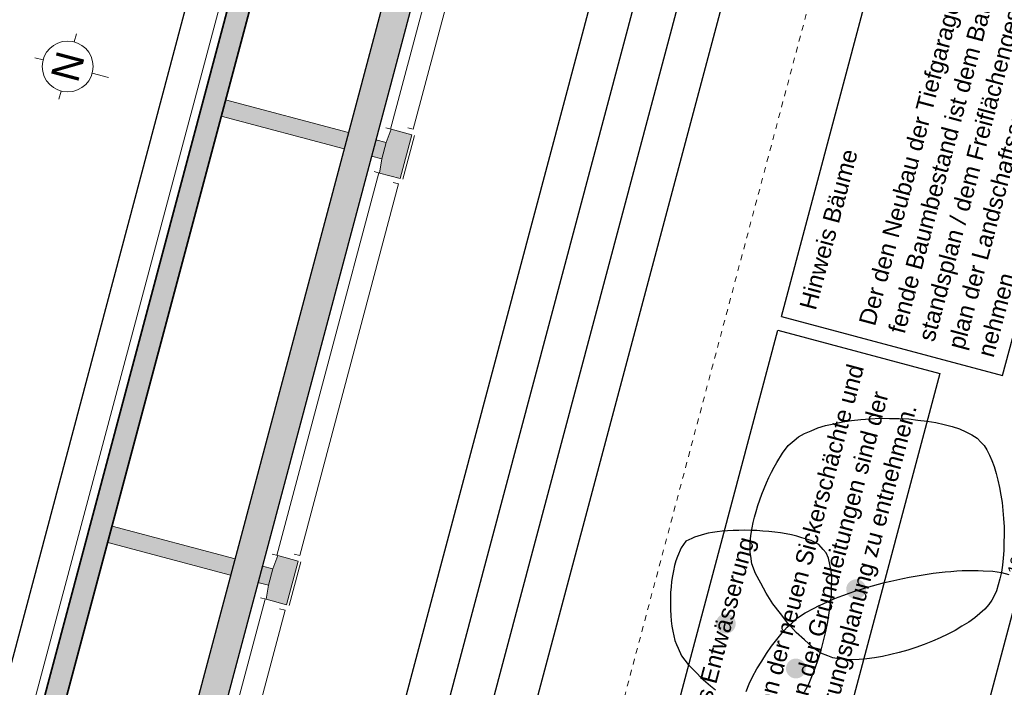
# Model space of a CAD drawing. Header units: metres. Extents: x 4462371 to 4462630, y 5328161 to 5328403.
# Tile 126 of 152: x 4462431 to 4462448, y 5328331 to 5328343. Entities that reach past the tile are written whole.
import ezdxf

# ---------------------------------------------------------------- set-up
doc = ezdxf.new("R2010")
doc.units = ezdxf.units.M
doc.header["$PDMODE"] = 65
doc.linetypes.add('AUSGEZOGEN', pattern=[0])
doc.linetypes.add('VERDECKT2_S2', pattern=[0.15, 0.1, -0.05])
doc.layers.add('B30_BEWSYM', color=3, linetype='AUSGEZOGEN')
doc.layers.add('B31_BEWLIN', color=3, linetype='AUSGEZOGEN')
for name, color, linetype, lineweight in [('Maßlinie_Allgemein', 7, 'AUSGEZOGEN', 13), ('Schraffur', 7, 'AUSGEZOGEN', 158), ('Standard', 7, 'AUSGEZOGEN', 13)]:
    doc.layers.add(name, color=color, linetype=linetype, lineweight=lineweight)
doc.styles.add('ARIAL', font='ARIAL.TTF')
doc.dimstyles.new('_DIMSTYLE_3', dxfattribs={"dimtxt": 0.2, "dimasz": 0.3, "dimexe": 0, "dimexo": 0, "dimgap": 0.1, "dimtad": 2, "dimrnd": 0.005, "dimzin": 4, "dimdsep": 46, "dimtxsty": 'ARIAL', "dimblk1": 'ALL_ML_STRICH', "dimblk2": 'ALL_ML_STRICH', "dimsah": 1, "dimcen": 0, "dimclrd": 7, "dimclre": 7, "dimclrt": 7, "dimadec": 0, "dimazin": 0, "dimtfac": 1, "dimtdec": 0, "dimtix": 1, "dimtmove": 2, "dimatfit": 3, "dimfxl": 0, "dimtzin": 0, "dimlwd": 0, "dimlwe": 13, "dimarcsym": 0})
doc.dimstyles.new('_DIMSTYLE_8', dxfattribs={"dimtxt": 0.2, "dimasz": 0.3, "dimexe": 0, "dimexo": 0, "dimgap": 0.1, "dimtad": 2, "dimdec": 3, "dimrnd": 0.005, "dimzin": 4, "dimdsep": 46, "dimtxsty": 'ARIAL', "dimblk1": 'ALL_ML_STRICH', "dimblk2": 'ALL_ML_STRICH', "dimsah": 1, "dimcen": 0, "dimclrd": 7, "dimclre": 7, "dimclrt": 7, "dimadec": 0, "dimazin": 0, "dimtfac": 1, "dimtdec": 0, "dimtix": 1, "dimtmove": 2, "dimatfit": 3, "dimfxl": 0, "dimtzin": 0, "dimlwd": 0, "dimlwe": 13, "dimarcsym": 0})
doc.dimstyles.new('_DIMSTYLE_9', dxfattribs={"dimtxt": 0.2, "dimasz": 0.3, "dimexe": 0, "dimexo": 1e-06, "dimgap": 0.1, "dimtad": 2, "dimdec": 3, "dimrnd": 0.005, "dimzin": 4, "dimdsep": 46, "dimtxsty": 'ARIAL', "dimblk1": 'ALL_ML_STRICH', "dimblk2": 'ALL_ML_STRICH', "dimsah": 1, "dimcen": 0, "dimse1": 1, "dimse2": 1, "dimclrd": 7, "dimclre": 7, "dimclrt": 7, "dimadec": 0, "dimazin": 0, "dimtfac": 1, "dimtdec": 0, "dimtix": 1, "dimtmove": 2, "dimatfit": 3, "dimfxl": 0, "dimtzin": 0, "dimlwd": 0, "dimlwe": 13, "dimarcsym": 0})

# ---------------------------------------------------------------- blocks, each defined once
blk = doc.blocks.new('ALL_ML_STRICH')
at = {"color": 0, "linetype": 'ByBlock', "lineweight": -2}
for p, q in [((-1, 0), (0.5, 0)), ((-0.3, -0.3), (0.3, 0.3)), ((0, -0.5), (0, 0.5))]:
    blk.add_line(p, q, dxfattribs=at)
blk = doc.blocks.new('*D145')
at = {"layer": 'DEFPOINTS', "color": 7, "linetype": 'AUSGEZOGEN', "lineweight": 13}
for p in [(4462472.159, 5328337.173), (4462441.049, 5328239.214), (4462448.635, 5328237.194)]:
    blk.add_point(p, dxfattribs=at)
at = {"layer": 'Maßlinie_Allgemein', "color": 7, "linetype": 'AUSGEZOGEN', "lineweight": -2}
blk.add_line((4462448.635, 5328237.194), (4462475.058, 5328336.401), dxfattribs=at)
at = {"layer": 'Maßlinie_Allgemein', "color": 7, "linetype": 'AUSGEZOGEN', "lineweight": 13, "xscale": 0.3, "yscale": 0.3, "zscale": 0.3}
for p, rotation in [((4462475.058, 5328336.401), 75.08618496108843), ((4462448.635, 5328237.194), 255.0861849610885)]:
    blk.add_blockref('ALL_ML_STRICH', p, dxfattribs=dict(at, rotation=rotation))
at = {"layer": 'Maßlinie_Allgemein', "color": 7, "linetype": 'AUSGEZOGEN', "lineweight": 13, "insert": (4462461.663, 5328286.898), "char_height": 0.2, "width": 1.4, "attachment_point": 5, "rotation": 75.0862, "style": 'ARIAL'}
blk.add_mtext('\\A1;{\\A1;{102.66\\H0.132000;\\S5^ ;}}', dxfattribs=at)
blk = doc.blocks.new('*D146')
at = {"layer": 'DEFPOINTS', "color": 7, "linetype": 'AUSGEZOGEN', "lineweight": 13}
for p in [(4462472.159, 5328337.173), (4462440.149, 5328235.832), (4462448.459, 5328233.619)]:
    blk.add_point(p, dxfattribs=at)
at = {"layer": 'Maßlinie_Allgemein', "color": 7, "linetype": 'AUSGEZOGEN', "lineweight": -2}
blk.add_line((4462448.459, 5328233.619), (4462475.782, 5328336.208), dxfattribs=at)
at = {"layer": 'Maßlinie_Allgemein', "color": 7, "linetype": 'AUSGEZOGEN', "lineweight": 13, "xscale": 0.3, "yscale": 0.3, "zscale": 0.3}
for p, rotation in [((4462475.782, 5328336.208), 75.08618496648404), ((4462448.459, 5328233.619), 255.086184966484)]:
    blk.add_blockref('ALL_ML_STRICH', p, dxfattribs=dict(at, rotation=rotation))
at = {"layer": 'Maßlinie_Allgemein', "color": 7, "linetype": 'AUSGEZOGEN', "lineweight": 13, "insert": (4462461.937, 5328285.014), "char_height": 0.2, "width": 1.4, "attachment_point": 5, "rotation": 75.0862, "style": 'ARIAL'}
blk.add_mtext('\\A1;{\\A1;{106.16\\H0.132000;\\S5^ ;}}', dxfattribs=at)
blk = doc.blocks.new('*D148')
at = {"layer": 'DEFPOINTS', "color": 7, "linetype": 'AUSGEZOGEN', "lineweight": 13}
for p in [(4462456.215, 5328341.42), (4462443.028, 5328324.936), (4462446.168, 5328324.099)]:
    blk.add_point(p, dxfattribs=at)
at = {"layer": 'Maßlinie_Allgemein', "color": 7, "linetype": 'AUSGEZOGEN', "lineweight": -2}
for p, q in [((4462446.168, 5328324.099), (4462451.141, 5328342.771)), ((4462451.141, 5328342.771), (4462451.141, 5328342.771)), ((4462446.168, 5328324.099), (4462446.168, 5328324.099))]:
    blk.add_line(p, q, dxfattribs=at)
at = {"layer": 'Maßlinie_Allgemein', "color": 7, "linetype": 'AUSGEZOGEN', "lineweight": 13, "xscale": 0.3, "yscale": 0.3, "zscale": 0.3}
for p, rotation in [((4462451.141, 5328342.771), 75.08618508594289), ((4462446.168, 5328324.099), 255.0861850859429)]:
    blk.add_blockref('ALL_ML_STRICH', p, dxfattribs=dict(at, rotation=rotation))
at = {"layer": 'Maßlinie_Allgemein', "color": 7, "linetype": 'AUSGEZOGEN', "lineweight": 13, "insert": (4462448.47, 5328333.533), "char_height": 0.2, "width": 1.2, "attachment_point": 5, "rotation": 75.0862, "style": 'ARIAL'}
blk.add_mtext('\\A1;{\\A1;{19.32\\H0.132000;\\S5^ ;}}', dxfattribs=at)
blk = doc.blocks.new('*D387')
at = {"layer": 'DEFPOINTS', "color": 7, "linetype": 'AUSGEZOGEN', "lineweight": 13}
for p in [(4462438.886, 5328346.035), (4462414.079, 5328264.938), (4462421.133, 5328263.059)]:
    blk.add_point(p, dxfattribs=at)
at = {"layer": 'Maßlinie_Allgemein', "color": 7, "linetype": 'AUSGEZOGEN', "lineweight": -2}
for p, q in [((4462421.133, 5328263.059), (4462442.945, 5328344.954)), ((4462442.945, 5328344.954), (4462442.945, 5328344.954)), ((4462421.133, 5328263.059), (4462421.133, 5328263.059))]:
    blk.add_line(p, q, dxfattribs=at)
at = {"layer": 'Maßlinie_Allgemein', "color": 7, "linetype": 'AUSGEZOGEN', "lineweight": 13, "xscale": 0.3, "yscale": 0.3, "zscale": 0.3}
for p, rotation in [((4462442.945, 5328344.954), 75.08618496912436), ((4462421.133, 5328263.059), 255.0861849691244)]:
    blk.add_blockref('ALL_ML_STRICH', p, dxfattribs=dict(at, rotation=rotation))
at = {"layer": 'Maßlinie_Allgemein', "color": 7, "linetype": 'AUSGEZOGEN', "lineweight": 13, "insert": (4462431.844, 5328304.065), "char_height": 0.2, "width": 1, "attachment_point": 5, "rotation": 75.0862, "style": 'ARIAL'}
blk.add_mtext('\\A1;{\\A1;{84.75\\H0.132000;\\S^ ;}}', dxfattribs=at)
blk = doc.blocks.new('*D390')
at = {"layer": 'DEFPOINTS', "color": 7, "linetype": 'AUSGEZOGEN', "lineweight": 13}
for p in [(4462438.886, 5328346.035), (4462408.627, 5328247.849), (4462417.247, 5328245.554)]:
    blk.add_point(p, dxfattribs=at)
at = {"layer": 'Maßlinie_Allgemein', "color": 7, "linetype": 'AUSGEZOGEN', "lineweight": -2}
for p, q in [((4462417.247, 5328245.554), (4462443.67, 5328344.761)), ((4462443.67, 5328344.761), (4462443.67, 5328344.761)), ((4462417.247, 5328245.554), (4462417.247, 5328245.554))]:
    blk.add_line(p, q, dxfattribs=at)
at = {"layer": 'Maßlinie_Allgemein', "color": 7, "linetype": 'AUSGEZOGEN', "lineweight": 13, "xscale": 0.3, "yscale": 0.3, "zscale": 0.3}
for p, rotation in [((4462443.67, 5328344.761), 75.08618496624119), ((4462417.247, 5328245.554), 255.0861849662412)]:
    blk.add_blockref('ALL_ML_STRICH', p, dxfattribs=dict(at, rotation=rotation))
at = {"layer": 'Maßlinie_Allgemein', "color": 7, "linetype": 'AUSGEZOGEN', "lineweight": 13, "insert": (4462430.267, 5328295.229), "char_height": 0.2, "width": 1.4, "attachment_point": 5, "rotation": 75.0862, "style": 'ARIAL'}
blk.add_mtext('\\A1;{\\A1;{102.66\\H0.132000;\\S5^ ;}}', dxfattribs=at)
blk = doc.blocks.new('*D396')
at = {"layer": 'DEFPOINTS', "color": 7, "linetype": 'AUSGEZOGEN', "lineweight": 13}
for p in [(4462456.392, 5328341.114), (4462446.457, 5328316.44), (4462449.597, 5328315.603)]:
    blk.add_point(p, dxfattribs=at)
at = {"layer": 'Maßlinie_Allgemein', "color": 7, "linetype": 'AUSGEZOGEN', "lineweight": -2}
for p, q in [((4462446.457, 5328316.44), (4462453.251, 5328341.95)), ((4462453.251, 5328341.95), (4462453.251, 5328341.95)), ((4462446.457, 5328316.44), (4462446.457, 5328316.44))]:
    blk.add_line(p, q, dxfattribs=at)
at = {"layer": 'Maßlinie_Allgemein', "color": 7, "linetype": 'AUSGEZOGEN', "lineweight": 13, "xscale": 0.3, "yscale": 0.3, "zscale": 0.3}
for p, rotation in [((4462453.251, 5328341.95), 75.08618503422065), ((4462446.457, 5328316.44), 255.0861850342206)]:
    blk.add_blockref('ALL_ML_STRICH', p, dxfattribs=dict(at, rotation=rotation))
at = {"layer": 'Maßlinie_Allgemein', "color": 7, "linetype": 'AUSGEZOGEN', "lineweight": 13, "insert": (4462449.659, 5328329.254), "char_height": 0.2, "width": 1, "attachment_point": 5, "rotation": 75.0862, "style": 'ARIAL'}
blk.add_mtext('\\A1;{\\A1;{26.40\\H0.132000;\\S^ ;}}', dxfattribs=at)
blk = doc.blocks.new('*D660')
at = {"layer": 'DEFPOINTS', "color": 7, "linetype": 'AUSGEZOGEN', "lineweight": 13}
for p in [(4462438.484, 5328345.884), (4462416.801, 5328264.472), (4462420.473, 5328263.494)]:
    blk.add_point(p, dxfattribs=at)
at = {"layer": 'Maßlinie_Allgemein', "color": 7, "linetype": 'AUSGEZOGEN', "lineweight": -2}
for p, q in [((4462420.473, 5328263.494), (4462442.156, 5328344.906)), ((4462442.156, 5328344.906), (4462442.156, 5328344.906)), ((4462420.473, 5328263.494), (4462420.473, 5328263.494))]:
    blk.add_line(p, q, dxfattribs=at)
at = {"layer": 'Maßlinie_Allgemein', "color": 7, "linetype": 'AUSGEZOGEN', "lineweight": 13, "xscale": 0.3, "yscale": 0.3, "zscale": 0.3}
for p, rotation in [((4462442.156, 5328344.906), 75.08618456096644), ((4462420.473, 5328263.494), 255.0861845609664)]:
    blk.add_blockref('ALL_ML_STRICH', p, dxfattribs=dict(at, rotation=rotation))
at = {"layer": 'Maßlinie_Allgemein', "color": 7, "linetype": 'AUSGEZOGEN', "lineweight": 13, "insert": (4462431.119, 5328304.258), "char_height": 0.2, "width": 1, "attachment_point": 5, "rotation": 75.0862, "style": 'ARIAL'}
blk.add_mtext('\\A1;{\\A1;{84.25\\H0.132000;\\S^ ;}}', dxfattribs=at)
blk = doc.blocks.new('*D669')
at = {"layer": 'DEFPOINTS', "color": 7, "linetype": 'AUSGEZOGEN', "lineweight": 13}
for p in [(4462438.001, 5328346.012), (4462426.91, 5328302.428), (4462429.857, 5328301.644)]:
    blk.add_point(p, dxfattribs=at)
at = {"layer": 'Maßlinie_Allgemein', "color": 7, "linetype": 'AUSGEZOGEN', "lineweight": -2}
for p, q in [((4462429.857, 5328301.644), (4462441.431, 5328345.099)), ((4462441.431, 5328345.099), (4462441.431, 5328345.099)), ((4462429.857, 5328301.644), (4462429.857, 5328301.644))]:
    blk.add_line(p, q, dxfattribs=at)
at = {"layer": 'Maßlinie_Allgemein', "color": 7, "linetype": 'AUSGEZOGEN', "lineweight": 13, "xscale": 0.3, "yscale": 0.3, "zscale": 0.3}
for p, rotation in [((4462441.431, 5328345.099), 75.08618456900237), ((4462429.857, 5328301.644), 255.0861845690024)]:
    blk.add_blockref('ALL_ML_STRICH', p, dxfattribs=dict(at, rotation=rotation))
at = {"layer": 'Maßlinie_Allgemein', "color": 7, "linetype": 'AUSGEZOGEN', "lineweight": 13, "insert": (4462435.449, 5328323.43), "char_height": 0.2, "width": 1, "attachment_point": 5, "rotation": 75.0862, "style": 'ARIAL'}
blk.add_mtext('\\A1;{\\A1;{44.97\\H0.132000;\\S^ ;}}', dxfattribs=at)
blk = doc.blocks.new('COMPLEXOBJECT_72')
at = {"layer": 'Standard', "color": 7, "linetype": 'AUSGEZOGEN', "lineweight": 18}
for p, q in [((4462431.798, 5328342.542), (4462431.837, 5328342.687)), ((4462431.248, 5328342.223), (4462431.103, 5328342.261)), ((4462432.118, 5328341.991), (4462432.407, 5328341.914)), ((4462431.567, 5328341.672), (4462431.528, 5328341.527))]:
    blk.add_line(p, q, dxfattribs=at)
blk.add_circle((4462431.683, 5328342.107), 0.45, dxfattribs=at)
blk = doc.blocks.new('Laubbaum_Stamm')
at = {"lineweight": 13}
blk.add_hatch(color=7, dxfattribs=at).paths.add_polyline_path([(0, 0.5), (-0.051, 0.497), (-0.101, 0.49), (-0.15, 0.477), (-0.197, 0.459), (-0.243, 0.437), (-0.286, 0.41), (-0.326, 0.379), (-0.362, 0.344), (-0.395, 0.306), (-0.424, 0.264), (-0.449, 0.22), (-0.469, 0.174), (-0.484, 0.125), (-0.494, 0.076), (-0.499, 0.025), (-0.499, -0.025), (-0.494, -0.076), (-0.484, -0.125), (-0.469, -0.174), (-0.449, -0.22), (-0.424, -0.264), (-0.395, -0.306), (-0.362, -0.344), (-0.326, -0.379), (-0.286, -0.41), (-0.243, -0.437), (-0.197, -0.459), (-0.15, -0.477), (-0.101, -0.49), (-0.051, -0.497), (0, -0.5), (0.051, -0.497), (0.101, -0.49), (0.15, -0.477), (0.197, -0.459), (0.243, -0.437), (0.286, -0.41), (0.326, -0.379), (0.362, -0.344), (0.395, -0.306), (0.424, -0.264), (0.449, -0.22), (0.469, -0.174), (0.484, -0.125), (0.494, -0.076), (0.499, -0.025), (0.499, 0.025), (0.494, 0.076), (0.484, 0.125), (0.469, 0.174), (0.449, 0.22), (0.424, 0.264), (0.395, 0.306), (0.362, 0.344), (0.326, 0.379), (0.286, 0.41), (0.243, 0.437), (0.197, 0.459), (0.15, 0.477), (0.101, 0.49), (0.051, 0.497)])

msp = doc.modelspace()

# ---------------------------------------------------------------- hatches: boundary and pattern name
at = {"layer": 'Schraffur', "linetype": 'AUSGEZOGEN', "lineweight": 18}
h = msp.add_hatch(dxfattribs=at)
h.set_pattern_fill('SCHRAFFUR_7', scale=0.1, angle=65, style=0, pattern_type=2)
h.set_pattern_definition([(110, (0, 0), (-0.281907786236, -0.102606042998), []), (110, (-0.14095, -0.0513), (-0.281907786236, -0.102606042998), [0.1, -0.05])])
h.paths.add_polyline_path([(4462423.78898, 5328303.25973), (4462424.25281, 5328303.13619), (4462435.89089, 5328346.83292), (4462435.52369, 5328346.93072), (4462423.94995, 5328303.47557), (4462423.82758, 5328303.40468)], flags=0)
at = {"layer": 'Standard', "linetype": 'AUSGEZOGEN', "lineweight": 18}
msp.add_hatch(color=254, dxfattribs=at).paths.add_polyline_path([(4462426.42702, 5328302.55712), (4462426.91032, 5328302.4284), (4462438.48406, 5328345.88354), (4462438.00076, 5328346.01226)])
at = {"layer": 'Standard', "linetype": 'AUSGEZOGEN', "lineweight": 13}
for points in [[(4462436.57238, 5328340.64922), (4462436.64959, 5328340.93912), (4462434.47538, 5328341.51819), (4462434.39817, 5328341.22829)], [(4462437.31613, 5328340.76159), (4462437.23892, 5328340.47169), (4462437.19874, 5328340.22368), (4462437.5611, 5328340.12717), (4462437.767, 5328340.90022), (4462437.40463, 5328340.99673)], [(4462437.05568, 5328340.5205), (4462437.23892, 5328340.4717), (4462437.31613, 5328340.76159), (4462437.13289, 5328340.81039)], [(4462434.56492, 5328333.11197), (4462434.64213, 5328333.40187), (4462432.46793, 5328333.98094), (4462432.39072, 5328333.69105)], [(4462435.30868, 5328333.22434), (4462435.23147, 5328332.93445), (4462435.19128, 5328332.68643), (4462435.55365, 5328332.58992), (4462435.75954, 5328333.36297), (4462435.39718, 5328333.45948)], [(4462435.04823, 5328332.98325), (4462435.23147, 5328332.93445), (4462435.30868, 5328333.22434), (4462435.12544, 5328333.27314)]]:
    msp.add_hatch(color=255, dxfattribs=at).paths.add_polyline_path(points)

# ---------------------------------------------------------------- linework, layer by layer
at = {"layer": 'B31_BEWLIN', "color": 250, "linetype": 'AUSGEZOGEN'}
msp.add_lwpolyline([(4462447.83042, 5328335.46481), (4462447.8862, 5328335.40589), (4462447.93687, 5328335.32738), (4462447.98231, 5328335.23454), (4462448.02696, 5328335.14107), (4462448.06622, 5328335.03186), (4462448.09934, 5328334.91268), (4462448.13324, 5328334.79412), (4462448.16162, 5328334.66482), (4462448.18295, 5328334.52993), (4462448.20568, 5328334.39488), (4462448.22197, 5328334.25345), (4462448.23186, 5328334.11206), (4462448.24096, 5328333.97005), (4462448.24367, 5328333.82807), (4462448.23967, 5328333.68972), (4462448.2363, 5328333.55059), (4462448.22701, 5328333.4157), (4462448.2109, 5328333.28944), (4462448.19338, 5328333.16334), (4462448.16904, 5328333.04586), (4462448.13836, 5328332.94123), (4462448.10627, 5328332.83675), (4462448.06723, 5328332.74591), (4462448.02181, 5328332.67185), (4462447.97101, 5328332.59194), (4462447.89907, 5328332.51204), (4462447.81027, 5328332.4341), (4462447.72147, 5328332.35616), (4462447.6152, 5328332.28096), (4462447.49644, 5328332.20864), (4462447.37847, 5328332.13694), (4462447.2474, 5328332.0689), (4462447.1098, 5328332.00589), (4462446.97298, 5328331.9435), (4462446.82962, 5328331.88614), (4462446.68349, 5328331.83552), (4462446.53674, 5328331.78567), (4462446.38722, 5328331.74256), (4462446.24024, 5328331.70911), (4462446.09388, 5328331.67489), (4462445.95069, 5328331.64954), (4462445.81443, 5328331.63479), (4462445.67817, 5328331.62003), (4462445.55024, 5328331.61569), (4462445.4344, 5328331.62347), (4462445.31715, 5328331.63142), (4462445.2134, 5328331.65132), (4462445.12672, 5328331.68579), (4462445.00034, 5328331.73519), (4462444.85686, 5328331.83589), (4462444.71136, 5328331.96814), (4462444.56649, 5328332.0996), (4462444.41942, 5328332.26122), (4462444.28585, 5328332.4348), (4462444.15228, 5328332.60838), (4462444.03142, 5328332.79329), (4462443.93862, 5328332.96853), (4462443.84582, 5328333.14377), (4462443.78124, 5328333.31074), (4462443.76058, 5328333.44823), (4462443.75028, 5328333.5158), (4462443.74927, 5328333.5928), (4462443.75408, 5328333.67696), (4462443.75889, 5328333.76111), (4462443.77013, 5328333.85163), (4462443.78765, 5328333.94712), (4462443.80579, 5328334.04183), (4462443.82941, 5328334.14088), (4462443.8582, 5328334.24146), (4462443.88698, 5328334.34205), (4462443.92155, 5328334.44338), (4462443.95955, 5328334.54361), (4462443.99755, 5328334.64383), (4462444.03898, 5328334.74295), (4462444.08273, 5328334.83752), (4462444.12789, 5328334.93193), (4462444.17536, 5328335.0218), (4462444.2242, 5328335.1051), (4462444.32111, 5328335.27108), (4462444.42536, 5328335.40845), (4462444.52946, 5328335.49547), (4462444.60684, 5328335.56103), (4462444.70959, 5328335.61813), (4462444.82916, 5328335.66687), (4462444.94811, 5328335.71638), (4462445.08529, 5328335.75738), (4462445.23367, 5328335.79066), (4462445.38267, 5328335.82315), (4462445.5421, 5328335.84732), (4462445.70773, 5328335.86364), (4462445.87398, 5328335.87918), (4462446.04565, 5328335.88626), (4462446.21635, 5328335.88491), (4462446.38642, 5328335.88435), (4462446.55613, 5328335.87457), (4462446.71846, 5328335.85639), (4462446.88079, 5328335.83822), (4462447.03714, 5328335.81149), (4462447.18049, 5328335.77701), (4462447.32305, 5328335.74192), (4462447.45323, 5328335.6983), (4462447.56322, 5328335.64635), (4462447.67322, 5328335.5944), (4462447.76442, 5328335.53396), (4462447.83042, 5328335.46481)], close=True, dxfattribs=at)
for points in [[(4462444.71438, 5328331.05246), (4462444.78077, 5328331.17643), (4462444.84288, 5328331.3187), (4462444.89832, 5328331.47099), (4462444.95456, 5328331.62391), (4462445.00553, 5328331.7867), (4462445.04824, 5328331.95187), (4462445.09032, 5328332.11782), (4462445.12415, 5328332.28616), (4462445.1481, 5328332.44924), (4462445.17268, 5328332.61154), (4462445.18755, 5328332.76998), (4462445.19017, 5328332.91489), (4462445.1928, 5328333.05981), (4462445.18255, 5328333.19199), (4462445.15923, 5328333.30362), (4462445.13512, 5328333.41463), (4462445.09733, 5328333.50587), (4462445.04314, 5328333.56853), (4462445.04314, 5328333.56853), (4462444.96801, 5328333.65475), (4462444.83217, 5328333.72323), (4462444.66237, 5328333.77502), (4462444.57785, 5328333.80123), (4462444.48504, 5328333.82342), (4462444.38753, 5328333.84188), (4462444.28923, 5328333.85972), (4462444.18544, 5328333.87322), (4462444.07914, 5328333.88345), (4462443.97424, 5328333.89352), (4462443.86683, 5328333.90032), (4462443.76111, 5328333.90337), (4462443.65461, 5328333.90579), (4462443.5506, 5328333.90508), (4462443.45047, 5328333.90107), (4462443.35034, 5328333.89705), (4462443.2555, 5328333.88958), (4462443.16955, 5328333.87893), (4462443.08422, 5328333.86751), (4462443.00777, 5328333.85291), (4462442.94306, 5328333.83556), (4462442.8836, 5328333.81966), (4462442.76926, 5328333.78527), (4462442.71861, 5328333.76094), (4462442.61192, 5328333.71174), (4462442.52949, 5328333.59675), (4462442.46904, 5328333.44432), (4462442.4396, 5328333.36873), (4462442.41543, 5328333.28327), (4462442.39621, 5328333.19154), (4462442.377, 5328333.0998), (4462442.36291, 5328333.0032), (4462442.3535, 5328332.90392), (4462442.3447, 5328332.80386), (4462442.34074, 5328332.70252), (4462442.34178, 5328332.60132), (4462442.3422, 5328332.50089), (4462442.347, 5328332.40138), (4462442.35666, 5328332.307), (4462442.36695, 5328332.21184), (4462442.3821, 5328332.1218), (4462442.40104, 5328332.03987), (4462442.42139, 5328331.95777), (4462442.44631, 5328331.8844), (4462442.47553, 5328331.82266), (4462442.53836, 5328331.68433), (4462442.6572, 5328331.53098), (4462442.80619, 5328331.37981), (4462442.88139, 5328331.30415), (4462442.96456, 5328331.22969), (4462443.05165, 5328331.15834), (4462443.13796, 5328331.08636)], [(4462443.67851, 5328331.05877), (4462443.73634, 5328331.18872), (4462443.79479, 5328331.31789), (4462443.87063, 5328331.45571), (4462443.95472, 5328331.59115), (4462444.03882, 5328331.72659), (4462444.13102, 5328331.85824), (4462444.22282, 5328331.97427), (4462444.31463, 5328332.0903), (4462444.40604, 5328332.19072), (4462444.48763, 5328332.26372), (4462444.5904, 5328332.35579), (4462444.72454, 5328332.44411), (4462444.88083, 5328332.52702), (4462444.95898, 5328332.56847), (4462445.04196, 5328332.60865), (4462445.12978, 5328332.64755), (4462445.21759, 5328332.68645), (4462445.31024, 5328332.72408), (4462445.40694, 5328332.75981), (4462445.50364, 5328332.79555), (4462445.60299, 5328332.82955), (4462445.70498, 5328332.86182), (4462445.80838, 5328332.89393), (4462445.91443, 5328332.9243), (4462446.02171, 5328332.95311), (4462446.12821, 5328332.9813), (4462446.23596, 5328333.00792), (4462446.34478, 5328333.03156), (4462446.45298, 5328333.05599), (4462446.56085, 5328333.07761), (4462446.66839, 5328333.09642), (4462446.77594, 5328333.11523), (4462446.88254, 5328333.13202), (4462446.98881, 5328333.14599), (4462447.09508, 5328333.15997), (4462447.19962, 5328333.1713), (4462447.30165, 5328333.17936), (4462447.40367, 5328333.18742), (4462447.50256, 5328333.19301), (4462447.59815, 5328333.1947), (4462447.69233, 5328333.19655), (4462447.78259, 5328333.19531), (4462447.86894, 5328333.19096), (4462448.04224, 5328333.18147), (4462448.19627, 5328333.15928), (4462448.3229, 5328333.12177)]]:
    msp.add_lwpolyline(points, dxfattribs=at)
at = {"layer": 'Standard', "color": 7, "linetype": 'VERDECKT2_S2', "lineweight": 13}
msp.add_line((4462416.25299, 5328236.06214), (4462446.10046, 5328348.12842), dxfattribs=at)
at = {"layer": 'Standard', "color": 7, "linetype": 'AUSGEZOGEN', "lineweight": 25}
for p, q in [((4462419.71176, 5328290.36072), (4462434.78923, 5328346.9711)), ((4462438.00076, 5328346.01226), (4462426.42702, 5328302.55712)), ((4462438.48406, 5328345.88354), (4462426.91032, 5328302.4284)), ((4462444.30431, 5328337.68435), (4462446.40794, 5328345.58272)), ((4462448.21606, 5328336.6425), (4462450.31969, 5328344.54087)), ((4462444.30431, 5328337.68435), (4462448.21606, 5328336.6425)), ((4462442.13634, 5328329.5444), (4462444.23997, 5328337.44277)), ((4462444.23997, 5328337.44277), (4462447.1057, 5328336.67952)), ((4462447.1057, 5328336.67952), (4462445.00206, 5328328.78115))]:
    msp.add_line(p, q, dxfattribs=at)
at = {"layer": 'Standard', "color": 7, "linetype": 'AUSGEZOGEN', "lineweight": 18}
for p, q in [((4462435.34009, 5328346.82439), (4462415.09827, 5328270.82378)), ((4462436.64959, 5328340.93912), (4462434.47538, 5328341.51819)), ((4462436.57238, 5328340.64922), (4462434.39817, 5328341.22829)), ((4462437.31613, 5328340.76159), (4462437.40463, 5328340.99673)), ((4462437.767, 5328340.90022), (4462437.40463, 5328340.99673)), ((4462437.5611, 5328340.12717), (4462437.767, 5328340.90022)), ((4462437.31613, 5328340.76159), (4462437.13289, 5328340.81039)), ((4462437.31613, 5328340.76159), (4462437.23892, 5328340.47169)), ((4462437.23892, 5328340.4717), (4462437.05568, 5328340.5205)), ((4462437.23892, 5328340.47169), (4462437.19874, 5328340.22368)), ((4462437.19874, 5328340.22368), (4462437.5611, 5328340.12717)), ((4462434.64213, 5328333.40187), (4462432.46793, 5328333.98094)), ((4462434.56492, 5328333.11197), (4462432.39072, 5328333.69105)), ((4462435.30868, 5328333.22434), (4462435.39718, 5328333.45948)), ((4462435.75954, 5328333.36297), (4462435.39718, 5328333.45948)), ((4462435.30868, 5328333.22434), (4462435.12544, 5328333.27314)), ((4462435.30868, 5328333.22434), (4462435.23147, 5328332.93445)), ((4462435.55365, 5328332.58992), (4462435.75954, 5328333.36297)), ((4462435.23147, 5328332.93445), (4462435.04823, 5328332.98325)), ((4462435.23147, 5328332.93445), (4462435.19128, 5328332.68643)), ((4462435.19128, 5328332.68643), (4462435.55365, 5328332.58992))]:
    msp.add_line(p, q, dxfattribs=at)
at = {"layer": 'Standard', "color": 7, "linetype": 'AUSGEZOGEN', "lineweight": 35}
for p, q in [((4462435.52369, 5328346.93072), (4462423.94995, 5328303.47557)), ((4462435.89089, 5328346.83292), (4462424.25281, 5328303.13619))]:
    msp.add_line(p, q, dxfattribs=at)
at = {"layer": 'Standard', "color": 7, "linetype": 'AUSGEZOGEN', "lineweight": 13}
for p, q in [((4462437.39019, 5328341.00058), (4462438.60622, 5328345.56642)), ((4462437.79273, 5328340.99685), (4462438.95731, 5328345.36942)), ((4462437.40463, 5328340.99673), (4462437.308, 5328341.02247)), ((4462437.60942, 5328340.1143), (4462437.81531, 5328340.88735)), ((4462437.79273, 5328340.99685), (4462437.6961, 5328341.02259)), ((4462435.38277, 5328333.46332), (4462437.1843, 5328340.22753)), ((4462437.19874, 5328340.22368), (4462437.10211, 5328340.24942)), ((4462437.53537, 5328340.03054), (4462435.78528, 5328333.4596)), ((4462437.53537, 5328340.03054), (4462437.43874, 5328340.05628)), ((4462435.39718, 5328333.45948), (4462435.30055, 5328333.48522)), ((4462435.78528, 5328333.4596), (4462435.68865, 5328333.48534)), ((4462435.60197, 5328332.57705), (4462435.80786, 5328333.3501)), ((4462433.37535, 5328325.92606), (4462435.17688, 5328332.69027)), ((4462435.19128, 5328332.68643), (4462435.09465, 5328332.71217)), ((4462435.52792, 5328332.49329), (4462435.43128, 5328332.51903)), ((4462435.52792, 5328332.49329), (4462433.77783, 5328325.92235))]:
    msp.add_line(p, q, dxfattribs=at)

# ---------------------------------------------------------------- block references
at = {"layer": 'B30_BEWSYM', "color": 3, "linetype": 'AUSGEZOGEN', "lineweight": -3, "xscale": 0.34999999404, "yscale": 0.3499999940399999, "zscale": 0.34999999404, "rotation": 308.3640628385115}
for p in [(4462445.62522, 5328332.86411), (4462443.3213, 5328332.25583), (4462444.56021, 5328331.46246)]:
    msp.add_blockref('Laubbaum_Stamm', p, dxfattribs=at)
at = {"layer": 'Standard', "color": 7, "linetype": 'AUSGEZOGEN', "lineweight": 18}
msp.add_blockref('COMPLEXOBJECT_72', (0, 0), dxfattribs=at)

# ---------------------------------------------------------------- texts
at = {"layer": 'Standard', "color": 7, "linetype": 'AUSGEZOGEN', "lineweight": 18, "char_height": 0.3, "attachment_point": 1, "rotation": 75.086185, "line_spacing_factor": 1.084337, "style": 'ARIAL'}
for s, insert, width in [('{\\fArial|i0|b0;\\H0.300000;\\W1.000000;\\C7;Hinweis Bäume}\\P}\\P{\\fArial|i0|b0;\\H0.300000;\\W1.000000;\\C7;Der den Neubau der Tiefgarage betref-}\\P{\\fArial|i0|b0;\\H0.300000;\\W1.000000;\\C7;fende Baumbestand ist dem Baumbe-}\\P{\\fArial|i0|b0;\\H0.300000;\\W1.000000;\\C7;standsplan / dem Freiflächengestaltungs-}\\P{\\fArial|i0|b0;\\H0.300000;\\W1.000000;\\C7;plan der Landschaftsarchitekten zu ent-}\\P{\\fArial|i0|b0;\\H0.300000;\\W1.000000;\\C7;nehmen.}\\P', (4462444.61859, 5328337.85936), 7.8508599), ('{\\fArial|i0|b0;\\H0.300000;\\W1.000000;\\C7;Hinweis Entwässerung}\\P}\\P{\\fArial|i0|b0;\\H0.300000;\\W1.000000;\\C7;Die Lagen der neuen Sickerschächte und}\\P{\\fArial|i0|b0;\\H0.300000;\\W1.000000;\\C7;Führungen der Grundleitungen sind der}\\P{\\fArial|i0|b0;\\H0.300000;\\W1.000000;\\C7;Entwässerungsplanung zu entnehmen.}\\P', (4462442.45061, 5328329.71941), 7.880888)]:
    msp.add_mtext(s, dxfattribs=dict(at, insert=insert, width=width))
at = {"layer": 'Standard', "color": 7, "linetype": 'AUSGEZOGEN', "lineweight": 18, "insert": (4462431.68267, 5328342.10676), "char_height": 0.5, "width": 0.7567856, "attachment_point": 5, "rotation": 75.086185, "style": 'ARIAL'}
msp.add_mtext('\\W0.99;N', dxfattribs=at)

# ---------------------------------------------------------------- dimensions: what is measured, and where the dimension line sits
at = {"layer": 'Maßlinie_Allgemein', "color": 7, "linetype": 'AUSGEZOGEN', "lineweight": 13}
for base, p1, p2, dimstyle, picture, middle in [((4462443.66951, 5328344.76118), (4462417.24681, 5328245.55364), (4462443.66951, 5328344.76118), '_DIMSTYLE_8', '*D390', (4462430.26661, 5328295.22856)), ((4462442.94477, 5328344.9542), (4462421.13302, 5328263.05909), (4462442.94477, 5328344.9542), '_DIMSTYLE_3', '*D387', (4462431.84388, 5328304.0648)), ((4462441.43096, 5328345.09867), (4462429.85722, 5328301.64353), (4462441.43096, 5328345.09867), '_DIMSTYLE_3', '*D669', (4462435.44927, 5328323.42998)), ((4462442.15569, 5328344.90565), (4462420.47263, 5328263.49369), (4462442.15569, 5328344.90565), '_DIMSTYLE_3', '*D660', (4462431.11915, 5328304.25782)), ((4462451.14148, 5328342.77111), (4462446.16849, 5328324.09938), (4462451.14148, 5328342.77111), '_DIMSTYLE_8', '*D148', (4462448.47044, 5328333.53268)), ((4462453.25134, 5328341.95046), (4462446.45689, 5328316.43977), (4462453.25134, 5328341.95046), '_DIMSTYLE_3', '*D396', (4462449.65938, 5328329.25432)), ((4462475.78249, 5328336.20828), (4462440.14871, 5328235.83199), (4462472.15881, 5328337.1734), '_DIMSTYLE_9', '*D146', (4462461.93692, 5328285.0136)), ((4462475.05775, 5328336.40131), (4462441.04949, 5328239.21409), (4462472.15881, 5328337.1734), '_DIMSTYLE_9', '*D145', (4462461.66257, 5328286.89768))]:
    dim = msp.add_linear_dim(base=base, p1=p1, p2=p2, angle=75.086185, dimstyle=dimstyle, override={"dimpost": '<>', "dimclrd": 7, "dimclre": 7, "dimclrt": 7, "dimlwd": 0, "dimlwe": 13}, dxfattribs=at)
    dim.commit()
    dim.dimension.update_dxf_attribs({"geometry": picture, "text_midpoint": middle, "dimtype": 160})

doc.saveas('drawing.dxf')
